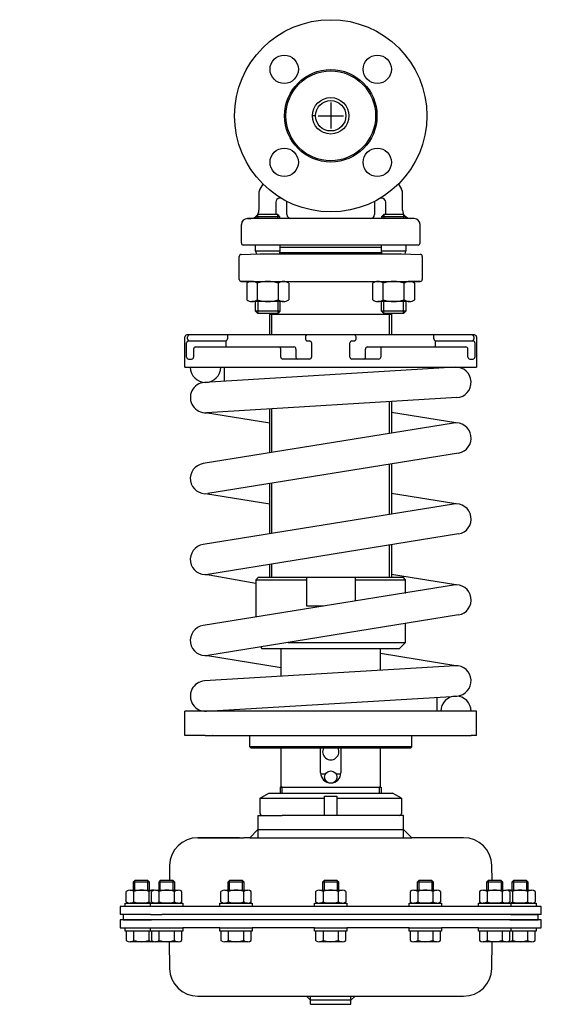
# Model space of a CAD drawing. Extents: x 0 to 258, y -111 to 375.
import ezdxf

# ---------------------------------------------------------------- set-up
doc = ezdxf.new("R2010")
doc.units = 0
doc.linetypes.add('DASHDOT', pattern=[12.803367, 6.401684, -3.200842, 0, -3.200842])
doc.layers.get('0').update_dxf_attribs({"linetype": 'CONTINUOUS'})

# ---------------------------------------------------------------- blocks, each defined once
blk = doc.blocks.new('DMA160', base_point=(49.62, -111.9))
at = {"color": 7}
for p, q in [((118.75, -9.33), (123.12, -6.8)), ((118.75, -9.33), (150.62, -9.33)), ((118.75, -16.8), (118.75, -9.33)), ((123.12, -6.8), (184.12, -6.8)), ((150.62, -17.8), (150.62, -8.3)), ((150.62, -8.3), (156.62, -8.3)), ((156.62, -8.3), (156.62, -17.8)), ((156.62, -9.33), (188.49, -9.33)), ((188.49, -9.33), (184.12, -6.8)), ((188.49, -9.33), (188.49, -16.8)), ((117.62, -17.8), (129.57, -17.8)), ((117.62, -17.8), (117.62, -28.8)), ((150.62, -17.8), (129.57, -17.8)), ((156.62, -17.8), (150.62, -17.8)), ((187.49, -17.8), (156.62, -17.8)), ((189.62, -17.8), (187.49, -17.8)), ((189.62, -28.8), (189.62, -17.8)), ((108.62, -28.8), (88.04, -28.8)), ((88.04, -28.8), (88.62, -28.8)), ((88.62, -28.8), (110.62, -28.8)), ((113.62, -28.8), (110.62, -28.8)), ((117.62, -24.8), (113.62, -28.8)), ((113.62, -28.8), (193.62, -28.8)), ((117.62, -24.8), (189.62, -24.8)), ((193.62, -28.8), (189.62, -24.8)), ((219.2, -28.8), (193.62, -28.8)), ((74.04, -42.56), (73.91, -49.91)), ((233.32, -49.91), (233.2, -42.56)), ((56.92, -49.91), (56.12, -50.71)), ((64.12, -50.71), (56.12, -50.71)), ((56.12, -50.71), (56.12, -54.7)), ((56.92, -54.7), (56.92, -49.91)), ((63.32, -49.91), (56.92, -49.91)), ((63.32, -54.7), (63.32, -49.91)), ((64.12, -50.71), (63.32, -49.91)), ((64.12, -54.7), (64.12, -50.71)), ((69.44, -49.91), (68.64, -50.71)), ((68.64, -50.71), (68.64, -54.7)), ((76.64, -50.71), (68.64, -50.71)), ((69.44, -54.7), (69.44, -49.91)), ((75.84, -49.91), (69.44, -49.91)), ((75.84, -54.7), (75.84, -49.91)), ((76.64, -50.71), (75.84, -49.91)), ((76.64, -54.7), (76.64, -50.71)), ((103.67, -49.91), (102.87, -50.71)), ((110.87, -50.71), (102.87, -50.71)), ((102.87, -50.71), (102.87, -54.7)), ((103.67, -54.7), (103.67, -49.91)), ((110.07, -49.91), (103.67, -49.91)), ((110.07, -54.7), (110.07, -49.91)), ((110.87, -50.71), (110.07, -49.91)), ((110.87, -54.7), (110.87, -50.71)), ((150.42, -49.91), (149.62, -50.71)), ((149.62, -50.71), (149.62, -54.7)), ((157.62, -50.71), (149.62, -50.71)), ((150.42, -49.91), (150.42, -54.7)), ((156.82, -49.91), (150.42, -49.91)), ((156.82, -49.91), (156.82, -54.7)), ((157.62, -50.71), (156.82, -49.91)), ((157.62, -54.7), (157.62, -50.71)), ((197.17, -49.91), (196.37, -50.71)), ((204.37, -50.71), (196.37, -50.71)), ((196.37, -50.71), (196.37, -54.7)), ((203.57, -49.91), (197.17, -49.91)), ((197.17, -49.91), (197.17, -54.7)), ((204.37, -50.71), (203.57, -49.91)), ((203.57, -49.91), (203.57, -54.7)), ((204.37, -54.7), (204.37, -50.71)), ((231.39, -49.91), (230.59, -50.71)), ((230.59, -50.71), (230.59, -54.7)), ((238.59, -50.71), (230.59, -50.71)), ((231.39, -49.91), (231.39, -54.7)), ((237.79, -49.91), (231.39, -49.91)), ((237.79, -49.91), (237.79, -54.7)), ((238.59, -50.71), (237.79, -49.91)), ((238.59, -54.7), (238.59, -50.71)), ((243.92, -49.91), (243.12, -50.71)), ((251.12, -50.71), (243.12, -50.71)), ((243.12, -50.71), (243.12, -54.7)), ((250.32, -49.91), (243.92, -49.91)), ((243.92, -49.91), (243.92, -54.7)), ((251.12, -50.71), (250.32, -49.91)), ((250.32, -49.91), (250.32, -54.7)), ((251.12, -54.7), (251.12, -50.71)), ((52.61, -60.54), (52.61, -55.36)), ((54.49, -54.7), (65.75, -54.7)), ((56.37, -60.54), (56.37, -55.36)), ((63.87, -60.54), (63.87, -55.36)), ((65.14, -60.54), (65.14, -55.36)), ((67.02, -54.7), (78.27, -54.7)), ((68.89, -60.54), (68.89, -55.36)), ((76.4, -60.54), (76.4, -55.36)), ((80.15, -60.54), (80.15, -55.36)), ((99.36, -60.54), (99.36, -55.36)), ((101.24, -54.7), (112.5, -54.7)), ((103.12, -60.54), (103.12, -55.36)), ((110.62, -60.54), (110.62, -55.36)), ((114.37, -60.54), (114.37, -55.36)), ((146.11, -55.36), (146.11, -60.54)), ((147.99, -54.7), (159.25, -54.7)), ((149.87, -55.36), (149.87, -60.54)), ((157.37, -55.36), (157.37, -60.54)), ((161.12, -55.36), (161.12, -60.54)), ((192.86, -55.36), (192.86, -60.54)), ((194.74, -54.7), (206, -54.7)), ((196.62, -55.36), (196.62, -60.54)), ((204.12, -55.36), (204.12, -60.54)), ((207.87, -55.36), (207.87, -60.54)), ((227.09, -55.36), (227.09, -60.54)), ((228.96, -54.7), (240.22, -54.7)), ((230.84, -55.36), (230.84, -60.54)), ((238.34, -55.36), (238.34, -60.54)), ((241.49, -54.7), (252.75, -54.7)), ((242.1, -55.36), (242.1, -60.54)), ((243.37, -55.36), (243.37, -60.54)), ((250.87, -55.36), (250.87, -60.54)), ((254.62, -55.36), (254.62, -60.54)), ((54.49, -62.8), (49.62, -62.8)), ((49.62, -62.8), (49.62, -66.8)), ((52.12, -61.2), (64.64, -61.2)), ((52.12, -62.8), (52.12, -61.2)), ((68.12, -62.8), (52.12, -62.8)), ((64.62, -61.2), (54.49, -61.2)), ((251.62, -62.79), (54.49, -62.79)), ((70.66, -61.2), (64.62, -61.2)), ((65.75, -61.2), (64.62, -61.2)), ((70.66, -62.81), (64.62, -62.8)), ((64.64, -61.2), (65.14, -61.2)), ((64.64, -62.8), (64.64, -61.2)), ((80.64, -62.8), (64.64, -62.8)), ((65.14, -61.2), (67.62, -61.2)), ((65.14, -61.2), (76.64, -61.2)), ((78.27, -61.2), (67.02, -61.2)), ((68.64, -61.2), (68.64, -61.2)), ((68.64, -62.8), (68.64, -62.81)), ((69.44, -61.2), (69.44, -61.2)), ((75.84, -61.2), (75.84, -61.2)), ((76.64, -61.2), (76.64, -61.2)), ((76.64, -61.2), (80.64, -61.2)), ((76.64, -62.81), (76.64, -62.8)), ((76.84, -61.2), (80.15, -61.2)), ((80.64, -61.2), (80.64, -62.8)), ((98.87, -61.2), (99.36, -61.2)), ((98.87, -62.8), (98.87, -61.2)), ((114.87, -62.8), (98.87, -62.8)), ((99.36, -61.2), (114.37, -61.2)), ((112.5, -61.2), (101.24, -61.2)), ((102.87, -61.2), (102.87, -61.2)), ((102.87, -62.8), (102.87, -62.81)), ((103.67, -61.2), (103.67, -61.2)), ((110.07, -61.2), (110.07, -61.2)), ((110.87, -61.2), (110.87, -61.2)), ((110.87, -62.81), (110.87, -62.8)), ((111.07, -61.2), (114.87, -61.2)), ((114.87, -61.2), (114.87, -62.8)), ((145.62, -61.2), (149.62, -61.2)), ((145.62, -62.8), (145.62, -61.2)), ((161.62, -62.8), (145.62, -62.8)), ((146.11, -61.2), (149.42, -61.2)), ((159.25, -61.2), (147.99, -61.2)), ((149.62, -61.2), (149.62, -61.2)), ((149.62, -61.2), (161.12, -61.2)), ((149.62, -62.8), (149.62, -62.81)), ((150.42, -61.2), (150.42, -61.2)), ((156.82, -61.2), (156.82, -61.2)), ((157.62, -61.2), (157.62, -61.2)), ((157.62, -62.81), (157.62, -62.8)), ((161.12, -61.2), (161.62, -61.2)), ((161.62, -61.2), (161.62, -62.8)), ((192.37, -61.2), (196.17, -61.2)), ((192.37, -62.8), (192.37, -61.2)), ((208.37, -62.8), (192.37, -62.8)), ((192.86, -61.2), (207.87, -61.2)), ((206, -61.2), (194.74, -61.2)), ((196.37, -61.2), (196.37, -61.2)), ((196.37, -62.8), (196.37, -62.81)), ((197.17, -61.2), (197.17, -61.2)), ((203.57, -61.2), (203.57, -61.2)), ((204.37, -61.2), (204.37, -61.2)), ((204.37, -62.81), (204.37, -62.8)), ((207.87, -61.2), (208.37, -61.2)), ((208.37, -61.2), (208.37, -62.8)), ((226.59, -61.2), (230.59, -61.2)), ((226.59, -62.8), (226.59, -61.2)), ((239.12, -62.8), (226.59, -62.8)), ((227.09, -61.2), (230.39, -61.2)), ((240.22, -61.2), (228.96, -61.2)), ((230.59, -61.2), (230.59, -61.2)), ((230.59, -61.2), (242.1, -61.2)), ((230.59, -62.8), (230.59, -62.81)), ((231.39, -61.2), (231.39, -61.2)), ((237.79, -61.2), (237.79, -61.2)), ((238.59, -61.2), (238.59, -61.2)), ((242.62, -61.2), (238.59, -61.2)), ((238.59, -62.81), (238.59, -62.8)), ((242.59, -62.8), (239.12, -62.8)), ((239.24, -61.2), (239.61, -61.2)), ((239.61, -61.2), (242.1, -61.2)), ((242.62, -61.2), (241.49, -61.2)), ((242.1, -61.2), (242.59, -61.2)), ((242.59, -61.2), (242.59, -62.8)), ((242.59, -61.2), (255.12, -61.2)), ((242.62, -62.8), (242.59, -62.8)), ((253.02, -61.19), (242.62, -61.2)), ((255.12, -62.8), (242.62, -62.8)), ((257.62, -62.79), (251.62, -62.79)), ((255.12, -61.2), (255.12, -62.8)), ((257.62, -66.79), (257.62, -62.79)), ((64.62, -66.8), (49.62, -66.8)), ((51.12, -66.8), (51.12, -69.3)), ((64.62, -66.8), (70.25, -66.8)), ((242.62, -66.8), (70.25, -66.8)), ((251.62, -66.79), (242.62, -66.8)), ((242.62, -66.8), (256.12, -66.8)), ((243.92, -66.8), (243.92, -66.8)), ((250.32, -66.8), (250.32, -66.8)), ((251.12, -66.8), (251.12, -66.79)), ((257.62, -66.79), (251.62, -66.79)), ((256.12, -69.3), (256.12, -66.8)), ((69.62, -69.3), (49.62, -69.3)), ((49.62, -69.3), (49.62, -73.31)), ((51.12, -69.3), (65.12, -69.3)), ((237.62, -69.3), (69.62, -69.3)), ((257.62, -69.3), (237.62, -69.3)), ((242.12, -69.3), (256.12, -69.3)), ((257.62, -73.31), (257.62, -69.3)), ((49.62, -73.31), (64.62, -73.31)), ((52.12, -74.91), (52.12, -73.31)), ((52.12, -73.31), (64.62, -73.31)), ((64.64, -74.91), (52.12, -74.91)), ((52.61, -74.91), (52.61, -79.54)), ((56.37, -79.54), (56.37, -74.91)), ((63.87, -79.54), (63.87, -74.91)), ((64.62, -73.31), (70.66, -73.3)), ((64.62, -73.31), (64.64, -73.31)), ((64.64, -74.91), (64.64, -73.31)), ((64.64, -73.31), (68.12, -73.31)), ((65.14, -74.91), (64.64, -74.91)), ((65.14, -74.91), (65.14, -79.54)), ((80.15, -74.91), (65.14, -74.91)), ((67.62, -74.91), (65.14, -74.91)), ((68.12, -73.31), (80.64, -73.31)), ((80.64, -74.91), (68.12, -74.91)), ((68.64, -73.3), (68.64, -73.31)), ((68.89, -79.54), (68.89, -74.91)), ((76.4, -79.54), (76.4, -74.91)), ((76.64, -73.31), (76.64, -73.3)), ((80.15, -79.54), (80.15, -74.91)), ((80.64, -73.31), (80.64, -74.91)), ((98.87, -73.31), (80.64, -73.31)), ((98.87, -74.91), (98.87, -73.31)), ((98.87, -73.31), (114.87, -73.31)), ((114.87, -74.91), (98.87, -74.91)), ((99.36, -74.91), (99.36, -79.54)), ((114.37, -74.91), (99.36, -74.91)), ((102.87, -73.3), (102.87, -73.31)), ((103.12, -79.54), (103.12, -74.91)), ((110.62, -79.54), (110.62, -74.91)), ((110.87, -73.31), (110.87, -73.3)), ((114.37, -79.54), (114.37, -74.91)), ((114.87, -73.31), (114.87, -74.91)), ((145.62, -73.31), (114.87, -73.31)), ((145.62, -74.91), (145.62, -73.31)), ((145.62, -73.31), (161.62, -73.31)), ((149.62, -74.91), (145.62, -74.91)), ((149.42, -74.91), (146.11, -74.91)), ((146.11, -74.91), (146.11, -79.54)), ((149.62, -73.3), (149.62, -73.31)), ((161.12, -74.91), (149.62, -74.91)), ((149.87, -74.91), (149.87, -79.54)), ((157.37, -74.91), (157.37, -79.54)), ((157.62, -73.31), (157.62, -73.3)), ((161.62, -74.91), (161.12, -74.91)), ((161.12, -79.54), (161.12, -74.91)), ((161.62, -73.31), (161.62, -74.91)), ((192.37, -73.31), (161.62, -73.31)), ((192.37, -74.91), (192.37, -73.31)), ((192.37, -73.31), (208.37, -73.31)), ((208.37, -74.91), (192.37, -74.91)), ((192.86, -74.91), (192.86, -79.54)), ((207.87, -74.91), (192.86, -74.91)), ((196.37, -73.3), (196.37, -73.31)), ((196.62, -74.91), (196.62, -79.54)), ((204.12, -74.91), (204.12, -79.54)), ((204.37, -73.31), (204.37, -73.3)), ((207.87, -79.54), (207.87, -74.91)), ((208.37, -73.31), (208.37, -74.91)), ((226.59, -73.31), (208.37, -73.31)), ((226.59, -74.91), (226.59, -73.31)), ((226.59, -73.31), (239.12, -73.31)), ((230.59, -74.91), (226.59, -74.91)), ((230.39, -74.91), (227.09, -74.91)), ((227.09, -74.91), (227.09, -79.54)), ((230.59, -73.3), (230.59, -73.31)), ((242.1, -74.91), (230.59, -74.91)), ((230.84, -74.91), (230.84, -79.54)), ((238.34, -74.91), (238.34, -79.54)), ((238.59, -73.31), (238.59, -73.3)), ((239.12, -73.31), (242.59, -73.31)), ((239.61, -74.91), (239.24, -74.91)), ((242.1, -74.91), (239.61, -74.91)), ((242.59, -74.91), (242.1, -74.91)), ((242.1, -79.54), (242.1, -74.91)), ((242.59, -73.31), (242.62, -73.31)), ((242.59, -73.31), (242.59, -74.91)), ((255.12, -74.91), (242.59, -74.91)), ((242.62, -73.31), (257.62, -73.31)), ((242.62, -73.31), (255.12, -73.31)), ((243.37, -74.91), (243.37, -79.54)), ((250.87, -74.91), (250.87, -79.54)), ((254.62, -79.54), (254.62, -74.91)), ((255.12, -73.31), (255.12, -74.91)), ((65.75, -80.21), (54.49, -80.21)), ((78.27, -80.21), (67.02, -80.21)), ((73.81, -80.14), (74.04, -93.36)), ((112.5, -80.21), (101.24, -80.21)), ((159.25, -80.21), (147.99, -80.21)), ((206, -80.21), (194.74, -80.21)), ((240.22, -80.21), (228.96, -80.21)), ((233.2, -93.36), (233.43, -80.14)), ((252.75, -80.21), (241.49, -80.21)), ((88.04, -107.12), (219.2, -107.12)), ((143.62, -109.12), (141.62, -107.12)), ((143.62, -111.12), (143.62, -107.12)), ((163.62, -109.12), (143.62, -109.12)), ((143.62, -111.12), (163.62, -111.12)), ((165.62, -107.12), (163.62, -109.12)), ((163.62, -111.12), (163.62, -107.12))]:
    blk.add_line(p, q, dxfattribs=at)
for centre, radius, start, end in [((119.75, -16.8), 1, 180, 270), ((187.49, -16.8), 1, 270, 0), ((88.04, -42.8), 14, 90, 179), ((219.2, -42.8), 14, 1, 90), ((54.49, -57.69), 2.99, 51.0528, 128.9472), ((60.12, -65.65), 10.94, 69.9474, 110.0526), ((65.75, -57.69), 2.99, 77.7343, 128.9472), ((67.02, -57.69), 2.99, 51.0528, 128.9472), ((72.64, -65.65), 10.94, 69.9474, 110.0526), ((78.27, -57.69), 2.99, 51.0528, 128.9472), ((101.24, -57.69), 2.99, 51.0528, 128.9472), ((106.87, -65.65), 10.94, 69.9474, 110.0526), ((112.5, -57.69), 2.99, 51.0528, 128.9472), ((147.99, -57.69), 2.99, 51.0528, 128.9472), ((153.62, -65.65), 10.94, 69.9474, 110.0526), ((159.25, -57.69), 2.99, 51.0528, 128.9472), ((194.74, -57.69), 2.99, 51.0528, 128.9472), ((200.37, -65.65), 10.94, 69.9474, 110.0526), ((206, -57.69), 2.99, 51.0528, 128.9472), ((228.96, -57.69), 2.99, 51.0528, 128.9472), ((234.59, -65.65), 10.94, 69.9474, 110.0526), ((240.22, -57.69), 2.99, 51.0528, 128.9472), ((241.49, -57.69), 2.99, 51.0528, 102.2657), ((247.12, -65.65), 10.94, 69.9474, 110.0526), ((252.75, -57.69), 2.99, 51.0528, 128.9472), ((54.49, -58.22), 2.99, 231.0528, 308.9472), ((60.12, -50.26), 10.94, 249.9474, 290.0526), ((65.75, -58.22), 2.99, 231.0528, 282.2657), ((67.02, -58.22), 2.99, 231.0528, 308.9472), ((72.64, -50.26), 10.94, 249.9474, 290.0526), ((78.27, -58.22), 2.99, 231.0528, 308.9472), ((101.24, -58.22), 2.99, 231.0528, 308.9472), ((106.87, -50.26), 10.94, 249.9474, 290.0526), ((112.5, -58.22), 2.99, 231.0528, 308.9472), ((147.99, -58.22), 2.99, 231.0528, 308.9472), ((153.62, -50.26), 10.94, 249.9474, 290.0526), ((159.25, -58.22), 2.99, 231.0528, 308.9472), ((194.74, -58.22), 2.99, 231.0528, 308.9472), ((200.37, -50.26), 10.94, 249.9474, 290.0526), ((206, -58.22), 2.99, 231.0528, 308.9472), ((228.96, -58.22), 2.99, 231.0528, 308.9472), ((234.59, -50.26), 10.94, 249.9474, 290.0526), ((240.22, -58.22), 2.99, 231.0528, 308.9472), ((241.49, -58.22), 2.99, 257.7343, 308.9472), ((247.12, -50.26), 10.94, 249.9474, 268.2442), ((247.12, -50.26), 10.94, 271.8972, 290.0526), ((252.75, -58.22), 2.99, 231.0528, 265.0561), ((252.75, -58.22), 2.99, 274.9439, 308.9472), ((241.12, -69.3), 1, 359.9999999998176, 0), ((54.49, -77.22), 2.99, 231.0528, 308.9472), ((60.12, -69.26), 10.94, 249.9474, 290.0526), ((65.75, -77.22), 2.99, 231.0528, 282.2657), ((67.02, -77.22), 2.99, 231.0528, 308.9472), ((72.64, -69.26), 10.94, 249.9474, 290.0526), ((78.27, -77.22), 2.99, 231.0528, 308.9472), ((101.24, -77.22), 2.99, 231.0528, 308.9472), ((106.87, -69.26), 10.94, 249.9474, 290.0526), ((112.5, -77.22), 2.99, 231.0528, 308.9472), ((147.99, -77.22), 2.99, 231.0528, 308.9472), ((153.62, -69.26), 10.94, 249.9474, 290.0526), ((159.25, -77.22), 2.99, 231.0528, 308.9472), ((194.74, -77.22), 2.99, 231.0528, 308.9472), ((200.37, -69.26), 10.94, 249.9474, 290.0526), ((206, -77.22), 2.99, 231.0528, 308.9472), ((228.96, -77.22), 2.99, 231.0528, 308.9472), ((234.59, -69.26), 10.94, 249.9474, 290.0526), ((240.22, -77.22), 2.99, 231.0528, 308.9472), ((241.49, -77.22), 2.99, 257.7343, 308.9472), ((247.12, -69.26), 10.94, 249.9474, 290.0526), ((252.75, -77.22), 2.99, 231.0528, 308.9472), ((88.04, -93.12), 14, 181, 270), ((219.2, -93.12), 14, 270, 359)]:
    blk.add_arc(centre, radius, start, end, dxfattribs=at)

msp = doc.modelspace()

# ---------------------------------------------------------------- linework, layer by layer
at = {"color": 1}
for p, q in [((153.62, 334.54), (153.62, 321.59)), ((147.37, 327.91), (159.94, 327.91))]:
    msp.add_line(p, q, dxfattribs=at)
at = {"color": 7, "linetype": 'DASHDOT'}
for p, q in [((131.43, 327.91), (130.76, 327.91)), ((146.12, 327.91), (144.62, 327.91))]:
    msp.add_line(p, q, dxfattribs=at)
at = {"color": 7}
for p, q in [((120.14, 294.21), (118.65, 291.64)), ((187.1, 294.21), (188.58, 291.64)), ((118.12, 289.64), (118.12, 281.22)), ((129.18, 287.18), (128.47, 287.18)), ((178.77, 287.18), (178.06, 287.18)), ((189.12, 281.22), (189.12, 289.64)), ((126.47, 285.18), (126.47, 279.18)), ((131.98, 279.18), (131.98, 285.18)), ((175.26, 285.18), (175.26, 279.18)), ((180.77, 279.18), (180.77, 285.18)), ((117.61, 279.1), (116.51, 278)), ((128.51, 278), (116.51, 278)), ((116.51, 278), (116.51, 277.18)), ((117.61, 277.18), (117.61, 279.1)), ((127.41, 279.1), (117.61, 279.1)), ((127.41, 277.18), (127.41, 279.1)), ((128.51, 278), (127.41, 279.1)), ((128.51, 277.18), (128.51, 278)), ((179.83, 279.1), (178.73, 278)), ((190.73, 278), (178.73, 278)), ((178.73, 278), (178.73, 277.18)), ((179.83, 279.1), (179.83, 277.18)), ((189.63, 279.1), (179.83, 279.1)), ((189.63, 279.1), (189.63, 277.18)), ((190.73, 278), (189.63, 279.1)), ((190.73, 277.18), (190.73, 278)), ((109.51, 265.07), (109.51, 274.18)), ((112.43, 277.18), (114.22, 277.22)), ((194.81, 277.18), (112.43, 277.18)), ((194.81, 277.18), (193.01, 277.22)), ((197.73, 265.07), (197.73, 274.18)), ((110.48, 264.08), (196.76, 264.08)), ((116.12, 263.93), (110.48, 264.08)), ((116.51, 261.1), (116.51, 264.08)), ((128.51, 264.08), (128.51, 261.1)), ((178.73, 262.91), (128.51, 262.91)), ((178.73, 261.1), (178.73, 264.08)), ((190.73, 264.08), (190.73, 261.1)), ((191.12, 263.93), (196.76, 264.08)), ((108.41, 247.1), (108.41, 258.45)), ((109.39, 259.45), (118.62, 259.7)), ((128.51, 261.1), (116.51, 261.1)), ((116.51, 261.1), (116.88, 259.65)), ((118.62, 259.7), (188.62, 259.7)), ((128.51, 261.1), (128.15, 259.7)), ((128.33, 260.41), (178.91, 260.41)), ((128.33, 259.7), (178.9, 259.7)), ((190.73, 261.1), (178.73, 261.1)), ((179.09, 259.7), (178.73, 261.1)), ((188.62, 259.7), (197.85, 259.45)), ((190.36, 259.65), (190.73, 261.1)), ((198.83, 258.45), (198.83, 247.1)), ((109.23, 246.12), (197.84, 246.12)), ((113.83, 246.02), (109.39, 246.1)), ((112.11, 245.2), (112.11, 237.04)), ((117.31, 245.2), (117.31, 237.04)), ((127.7, 245.2), (127.7, 237.04)), ((132.9, 245.2), (132.9, 237.04)), ((174.34, 237.04), (174.34, 245.2)), ((174.34, 237.04), (174.34, 245.2)), ((179.53, 237.04), (179.53, 245.2)), ((179.53, 237.04), (179.53, 245.2)), ((189.93, 237.04), (189.93, 245.2)), ((189.93, 237.04), (189.93, 245.2)), ((197.84, 246.1), (193.4, 246.02)), ((195.12, 237.04), (195.12, 245.2)), ((195.12, 237.04), (195.12, 245.2)), ((130.3, 236.12), (114.71, 236.12)), ((116.51, 235.2), (116.51, 236.12)), ((116.51, 231.38), (116.51, 236.12)), ((117.61, 236.12), (117.61, 234.1)), ((117.61, 236.12), (117.61, 230.28)), ((127.41, 236.12), (127.41, 234.1)), ((127.41, 236.12), (127.41, 230.28)), ((128.51, 236.12), (128.51, 235.2)), ((128.51, 236.12), (128.51, 231.38)), ((192.53, 236.12), (176.94, 236.12)), ((178.73, 235.2), (178.73, 236.12)), ((178.73, 231.38), (178.73, 236.12)), ((179.83, 234.1), (179.83, 236.12)), ((179.83, 230.28), (179.83, 236.12)), ((189.63, 234.1), (189.63, 236.12)), ((189.63, 230.28), (189.63, 236.12)), ((190.73, 236.12), (190.73, 235.2)), ((190.73, 236.12), (190.73, 231.38)), ((128.51, 231.38), (116.51, 231.38)), ((117.61, 230.28), (116.51, 231.38)), ((127.41, 230.28), (117.61, 230.28)), ((123.62, 229.7), (123.56, 229.7)), ((183.62, 229.7), (123.62, 229.7)), ((123.62, 219.68), (123.62, 229.7)), ((123.98, 230.28), (124.57, 229.7)), ((124.57, 219.68), (124.57, 229.7)), ((128.51, 231.38), (127.41, 230.28)), ((190.73, 231.38), (178.73, 231.38)), ((179.83, 230.28), (178.73, 231.38)), ((189.63, 230.28), (179.83, 230.28)), ((182.67, 229.7), (183.25, 230.28)), ((182.67, 219.68), (182.67, 229.7)), ((183.62, 229.7), (183.62, 219.68)), ((183.68, 229.7), (183.62, 229.7)), ((190.73, 231.38), (189.63, 230.28)), ((219.1, 219.68), (82.62, 219.68)), ((102.62, 219.68), (102.62, 217.68)), ((204.61, 217.68), (204.61, 219.68)), ((222.97, 219.68), (219.1, 219.68)), ((224.62, 219.68), (222.97, 219.68)), ((81.62, 203.68), (81.62, 218.68)), ((82.41, 208.68), (82.41, 215.68)), ((82.93, 217.68), (82.93, 218.68)), ((83.41, 216.68), (101.62, 216.68)), ((101.98, 213.68), (101.98, 216.75)), ((141.12, 218.68), (141.12, 217.68)), ((142.12, 216.68), (143.12, 216.68)), ((144.12, 215.68), (144.12, 208.68)), ((163.12, 208.68), (163.12, 215.68)), ((164.12, 216.68), (165.12, 216.68)), ((166.12, 217.68), (166.12, 218.68)), ((205.26, 216.75), (205.26, 213.68)), ((205.61, 216.68), (223.99, 216.68)), ((224.3, 218.68), (224.3, 217.68)), ((224.83, 215.68), (224.83, 208.68)), ((225.62, 218.68), (225.62, 203.68)), ((85.89, 212.68), (85.89, 208.68)), ((86.89, 213.68), (135.44, 213.68)), ((128.95, 208.68), (128.95, 212.68)), ((136.44, 212.68), (136.44, 208.68)), ((170.79, 208.68), (170.79, 212.68)), ((171.79, 213.68), (220.34, 213.68)), ((178.29, 212.68), (178.29, 208.68)), ((221.34, 208.68), (221.34, 212.68)), ((83.41, 207.68), (84.89, 207.68)), ((143.12, 207.68), (129.95, 207.68)), ((177.29, 207.68), (164.12, 207.68)), ((222.34, 207.68), (223.83, 207.68)), ((81.62, 203.68), (225.62, 203.68)), ((215.01, 203.67), (91.31, 196.17)), ((101.12, 196.76), (101.12, 203.68)), ((123.62, 203.66), (183.62, 203.66)), ((206.12, 203.13), (206.12, 203.68)), ((215.92, 188.69), (92.22, 181.19)), ((182.67, 170.97), (182.67, 186.68)), ((183.62, 186.73), (183.62, 171.13)), ((123.62, 176.03), (91.76, 181.18)), ((123.62, 161.43), (123.62, 183.1)), ((124.57, 161.58), (124.57, 183.15)), ((215.48, 176.18), (183.62, 181.33)), ((214.27, 176.08), (90.57, 156.08)), ((216.67, 161.28), (92.97, 141.28)), ((182.67, 130.97), (182.67, 155.78)), ((183.62, 155.93), (183.62, 131.13)), ((123.62, 121.43), (123.62, 146.23)), ((124.57, 121.58), (124.57, 146.39)), ((123.62, 136.03), (91.76, 141.18)), ((215.48, 136.18), (183.62, 141.33)), ((214.27, 136.08), (90.57, 116.08)), ((216.67, 121.28), (92.97, 101.28)), ((182.67, 99.7), (182.67, 115.78)), ((183.62, 115.93), (183.62, 99.7)), ((123.62, 99.7), (123.62, 106.23)), ((124.57, 99.7), (124.57, 106.39)), ((116.62, 96.84), (91.76, 101.18)), ((116.62, 98.7), (117.62, 99.69)), ((116.62, 98.7), (116.62, 80.29)), ((116.62, 98.7), (141.62, 98.7)), ((189.62, 99.7), (117.62, 99.7)), ((141.62, 99.7), (141.62, 85.7)), ((165.62, 99.7), (165.62, 88.23)), ((165.62, 98.7), (190.62, 98.7)), ((215.48, 96.18), (183.62, 101.33)), ((189.62, 99.7), (189.61, 99.7)), ((190.62, 98.7), (189.62, 99.7)), ((190.62, 91.94), (190.62, 98.7)), ((215.17, 96.23), (90.57, 76.08)), ((141.62, 85.7), (150.02, 85.7)), ((216.67, 81.28), (92.97, 61.28)), ((190.62, 67.7), (190.62, 77.06)), ((118.85, 65.46), (119.62, 64.7)), ((119.62, 64.7), (187.62, 64.7)), ((129.12, 50.96), (129.12, 64.7)), ((132.67, 67.7), (190.62, 67.7)), ((178.12, 53.93), (178.12, 64.7)), ((187.62, 64.7), (190.62, 67.7)), ((129.12, 55.14), (91.76, 61.18)), ((215.48, 56.18), (178.12, 62.22)), ((215.01, 56.17), (91.31, 48.67)), ((92.22, 33.69), (215.92, 41.19)), ((206.12, 33.68), (206.12, 40.6)), ((101.12, 33.68), (101.12, 34.23)), ((225.62, 33.68), (81.62, 33.68)), ((81.62, 21.68), (81.62, 33.68)), ((225.62, 21.68), (225.62, 33.68)), ((91.54, 21.68), (81.62, 21.68)), ((91.54, 21.68), (91.31, 21.67)), ((91.54, 21.68), (222.97, 21.68)), ((95.4, 21.68), (95.18, 21.67)), ((113.62, 16.18), (113.62, 21.68)), ((193.62, 16.18), (193.62, 21.68)), ((225.62, 21.68), (222.97, 21.68)), ((113.62, 16.18), (114.12, 15.68)), ((193.62, 16.18), (113.62, 16.18)), ((114.12, 15.68), (193.12, 15.68)), ((129.12, -3.75), (129.12, 15.68)), ((148.62, 3.25), (148.62, 15.68)), ((158.62, 15.68), (158.62, 3.25)), ((178.12, -3.75), (178.12, 15.68)), ((193.12, 15.68), (193.62, 16.18)), ((150.96, 2.68), (148.65, 2.68)), ((158.62, 2.68), (156.27, 2.68)), ((128.72, -3.75), (178.52, -3.75)), ((128.72, -3.75), (128.72, -6.8)), ((129.57, -6.8), (129.57, -3.75)), ((150.96, -0.32), (150.12, -0.32)), ((157.11, -0.32), (156.27, -0.32)), ((177.67, -6.8), (177.67, -3.75)), ((178.52, -3.75), (178.52, -6.8))]:
    msp.add_line(p, q, dxfattribs=at)
at = {"color": 6}
for p, q in [((129.57, -3.75), (129.12, -3.3)), ((177.67, -3.75), (178.12, -3.3))]:
    msp.add_line(p, q, dxfattribs=at)
at = {"color": 7}
for centre, radius in [((153.62, 327.91), 47.5), ((130.64, 350.89), 7), ((176.6, 350.89), 7), ((153.62, 327.91), 22.85), ((153.62, 327.91), 22.18), ((153.62, 327.91), 9), ((153.62, 327.91), 7.5), ((130.64, 304.93), 7), ((176.6, 304.93), 7), ((153.62, 1.18), 3.05)]:
    msp.add_circle(centre, radius, dxfattribs=at)
for centre, radius, start, end in [((122.12, 289.64), 4, 150, 180), ((128.47, 285.18), 2, 90, 180), ((178.77, 285.18), 2, 0, 90), ((185.12, 289.64), 4, 0, 30), ((129.98, 285.18), 2, 0, 13.7774), ((177.26, 285.18), 2, 166.2226, 180), ((114.12, 281.22), 4, 271.5, 0), ((124.47, 279.18), 2, 357.8241, 0), ((133.98, 279.18), 2, 180, 270), ((173.26, 279.18), 2, 270, 0), ((182.77, 279.18), 2, 180, 182.1759), ((193.12, 281.22), 4, 180, 268.5), ((112.51, 274.18), 3, 91.5, 180), ((194.73, 274.18), 3, 0, 88.5), ((110.51, 265.07), 1, 180, 268.5), ((116.09, 262.93), 1, 65.7209, 88.5), ((191.14, 262.93), 1, 91.5, 114.2791), ((196.73, 265.07), 1, 271.5, 0), ((109.41, 258.45), 1, 91.5, 180), ((197.83, 258.45), 1, 0, 88.5), ((109.41, 247.1), 1, 180, 269), ((114.71, 241.99), 4.13, 51.0528, 128.9472), ((122.51, 230.96), 15.15, 69.9474, 110.0526), ((130.3, 241.99), 4.13, 51.0528, 128.9472), ((176.94, 241.99), 4.13, 51.0528, 128.9472), ((176.94, 241.99), 4.13, 51.0528, 128.9472), ((184.73, 230.96), 15.15, 69.9474, 110.0526), ((184.73, 230.96), 15.15, 69.9474, 110.0526), ((192.53, 241.99), 4.13, 51.0528, 128.9472), ((192.53, 241.99), 4.13, 51.0528, 128.9472), ((197.83, 247.1), 1, 271, 0), ((114.71, 240.25), 4.13, 231.0528, 308.9472), ((122.51, 251.27), 15.15, 249.9474, 290.0526), ((130.3, 240.25), 4.13, 231.0528, 308.9472), ((176.94, 240.25), 4.13, 231.0528, 308.9472), ((176.94, 240.25), 4.13, 231.0528, 308.9472), ((184.73, 251.27), 15.15, 249.9474, 290.0526), ((184.73, 251.27), 15.15, 249.9474, 290.0526), ((192.53, 240.25), 4.13, 231.0528, 308.9472), ((192.53, 240.25), 4.13, 231.0528, 308.9472), ((121.68, 230.39), 2, 339.6655, 356.8035), ((185.55, 230.39), 2, 183.1965, 200.3345), ((82.62, 218.68), 1, 90, 180), ((83.93, 218.68), 1, 90, 180), ((142.12, 218.68), 1, 90, 180), ((165.12, 218.68), 1, 0, 90), ((223.3, 218.68), 1, 0, 90), ((224.62, 218.68), 1, 0, 90), ((83.41, 215.68), 1, 90, 180), ((83.93, 217.68), 1, 180, 270), ((101.62, 217.68), 1, 270, 0), ((142.12, 217.68), 1, 180, 270), ((143.12, 215.68), 1, 0, 90), ((164.12, 215.68), 1, 90, 180), ((165.12, 217.68), 1, 270, 0), ((205.61, 217.68), 1, 180, 270), ((223.3, 217.68), 1, 270, 0), ((223.91, 215.76), 0.922, 354.9229, 84.9229), ((86.89, 212.68), 1, 90, 180), ((127.95, 212.68), 1, 0, 90), ((135.44, 212.68), 1, 0, 90), ((171.79, 212.68), 1, 90, 180), ((179.29, 212.68), 1, 90, 180), ((220.34, 212.68), 1, 0, 90), ((83.41, 208.68), 1, 180, 270), ((84.89, 208.68), 1, 270, 0), ((129.95, 208.68), 1, 180, 270), ((137.44, 208.68), 1, 180, 270), ((143.12, 208.68), 1, 270, 0), ((164.12, 208.68), 1, 180, 270), ((169.79, 208.68), 1, 270, 0), ((177.29, 208.68), 1, 270, 0), ((222.34, 208.68), 1, 180, 270), ((223.83, 208.68), 1, 270, 0), ((91.77, 203.68), 7.5, 180, 0), ((215.47, 196.18), 7.5, 273.4696, 93.4696), ((91.77, 188.68), 7.5, 93.4696, 273.4696), ((215.47, 168.68), 7.5, 279.1842, 99.1842), ((91.77, 148.68), 7.5, 99.1842, 279.1842), ((215.47, 128.68), 7.5, 279.1842, 99.1842), ((91.77, 108.68), 7.5, 99.1842, 279.1842), ((215.47, 88.68), 7.5, 279.1842, 99.1842), ((91.77, 68.68), 7.5, 99.1842, 279.1842), ((215.47, 48.68), 7.5, 273.4696, 93.4696), ((91.77, 41.18), 7.5, 93.4696, 273.4696), ((215.47, 33.68), 7.5, 0, 180), ((153.62, 13.68), 4, 150, 30), ((153.62, 3.25), 5, 180, 0)]:
    msp.add_arc(centre, radius, start, end, dxfattribs=at)

# ---------------------------------------------------------------- block references
msp.add_blockref('DMA160', (49.62, -111.9))

doc.saveas('drawing.dxf')
